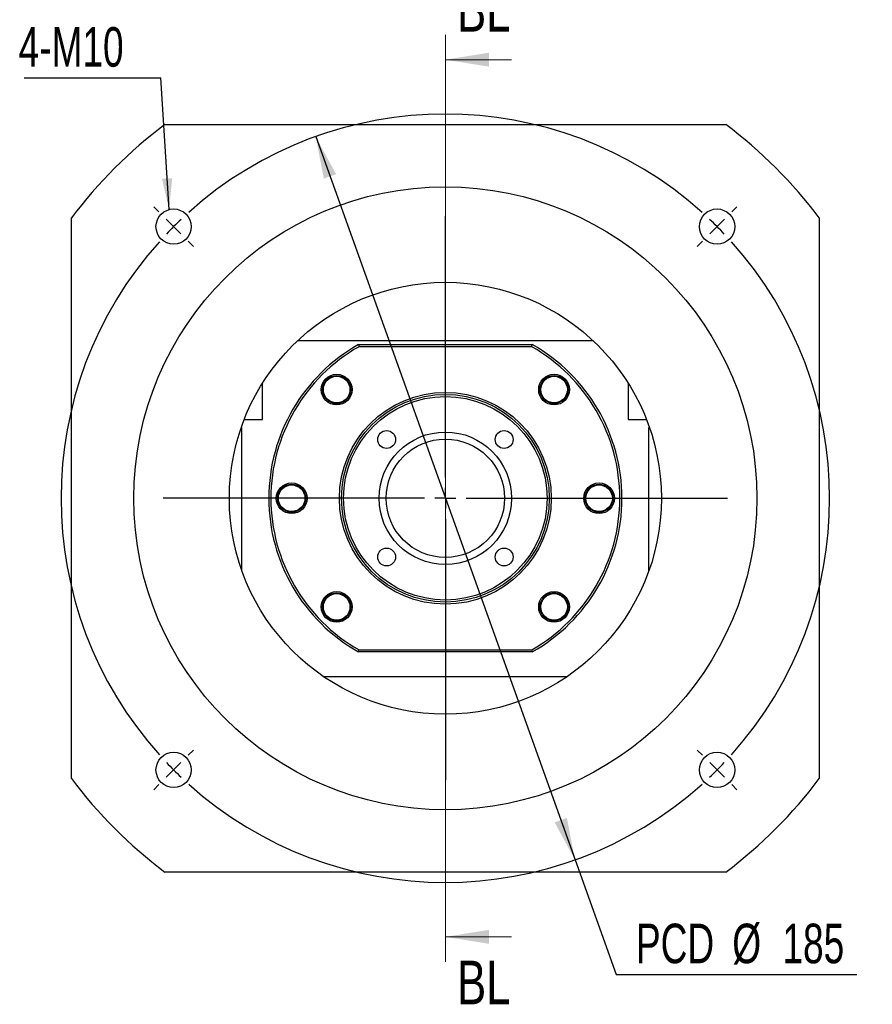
# Paper-space layout 'MBCK30-J' of a CAD drawing. Header units: millimetres. Extents: x 23 to 286, y 9 to 206.
# Tile 1 of 6: x 23 to 92, y 14 to 93. Entities that reach past the tile are written whole.
import ezdxf

# ---------------------------------------------------------------- set-up
doc = ezdxf.new("R2010")
doc.units = ezdxf.units.MM
doc.layers.add('圖層0', color=7, linetype='Continuous')
doc.styles.add('SLDTEXTSTYLE0', font='TXT', dxfattribs={"width": 0.7})
doc.styles.add('SLDTEXTSTYLE3', font='TXT', dxfattribs={"width": 0.75})
doc.dimstyles.new('SLDDIMSTYLE1', dxfattribs={"dimtxt": 3.389974, "dimasz": 2.5, "dimexe": 0, "dimexo": 0.0625, "dimgap": 0.847493, "dimtad": 0, "dimtih": 1, "dimtoh": 1, "dimlfac": 3, "dimrnd": 1e-09, "dimzin": 12, "dimdsep": 46, "dimtxsty": 'SLDTEXTSTYLE0', "dimsah": 1, "dimcen": 0, "dimadec": 0, "dimazin": 3, "dimtfac": 1, "dimtmove": 0, "dimatfit": 3, "dimfxl": 0, "dimfrac": 2, "dimtolj": 1, "dimtzin": 12, "dimarcsym": 0})
doc.dimstyles.new('SLDDIMSTYLE2', dxfattribs={"dimtxt": 0.18, "dimasz": 2.5, "dimexe": 0, "dimexo": 0.0625, "dimgap": 0, "dimtad": 0, "dimtih": 1, "dimtoh": 1, "dimdec": 0, "dimrnd": 1e-09, "dimzin": 0, "dimdsep": 46, "dimtxsty": 'Standard', "dimsah": 1, "dimcen": 0.09, "dimadec": 0, "dimazin": 0, "dimtfac": 2.5, "dimtdec": 0, "dimtofl": 0, "dimtmove": 0, "dimatfit": 3, "dimfxl": 0, "dimfrac": 2, "dimtolj": 1, "dimtzin": 0, "dimarcsym": 0})

# ---------------------------------------------------------------- blocks, each defined once
blk = doc.blocks.new('_D_20')
at = {"layer": '圖層0', "color": 7}
for p, q in [((46.971, 83.371), (67.777, 25.32)), ((67.777, 25.32), (71.079, 16.109)), ((71.079, 16.109), (90.382, 16.109))]:
    blk.add_line(p, q, dxfattribs=at)
for points in [[(46.971, 83.371), (47.624, 80.004), (48.606, 80.355)], [(67.777, 25.32), (67.125, 28.687), (66.143, 28.335)]]:
    blk.add_solid(points, dxfattribs=at)
at = {"layer": '圖層0', "color": 7, "char_height": 3.175, "attachment_point": 1, "style": 'SLDTEXTSTYLE0'}
for s, insert in [('PCD', (72.666, 20.202)), ('%%c', (80.398, 20.202)), ('185', (84.42, 20.202))]:
    blk.add_mtext(s, dxfattribs=dict(at, insert=insert))
blk = doc.blocks.new('SW_NOTE_5')
at = {"layer": '圖層0', "color": 0}
blk.add_line((-10.952, 0), (0, 0), dxfattribs=at)
at = {"layer": '圖層0', "color": 0, "insert": (-11.401, 4.065), "char_height": 3.175, "attachment_point": 1, "style": 'SLDTEXTSTYLE0'}
blk.add_mtext('4-M10', dxfattribs=at)
blk = doc.blocks.new('SW_CENTERMARKSYMBOL_8')
at = {"layer": '圖層0', "color": 0}
for p, q in [((-44.783, 1.179), (-45.196, 1.591)), ((1.179, 1.179), (1.591, 1.591)), ((-21.802, -20.136), (-21.802, 0.833)), ((-43.605, 0), (-44.194, 0.589)), ((-43.605, 0), (-43.016, -0.589)), ((0, 0), (-0.589, -0.589)), ((0, 0), (0.589, 0.589)), ((-42.426, -1.179), (-42.014, -1.591)), ((-1.179, -1.179), (-1.591, -1.591)), ((-21.802, -21.802), (-21.802, -20.969)), ((-23.469, -21.802), (-44.438, -21.802)), ((-21.802, -21.802), (-22.636, -21.802)), ((-21.802, -21.802), (-21.802, -22.636)), ((-21.802, -21.802), (-20.969, -21.802)), ((-20.136, -21.802), (0.833, -21.802)), ((-21.802, -23.469), (-21.802, -44.438)), ((-42.426, -42.426), (-42.014, -42.014)), ((-1.179, -42.426), (-1.591, -42.014)), ((-43.605, -43.605), (-43.016, -43.016)), ((0, -43.605), (-0.589, -43.016)), ((-43.605, -43.605), (-44.194, -44.194)), ((0, -43.605), (0.589, -44.194)), ((-44.783, -44.783), (-45.196, -45.196)), ((1.179, -44.783), (1.591, -45.196))]:
    blk.add_line(p, q, dxfattribs=at)
for start, end in [(48.09707, 131.90293), (135, 136.54853), (133.45147, 135), (45, 46.54853), (43.45147, 45), (138.09707, 221.90293), (318.09707, 41.90293), (223.45147, 225), (315, 316.54853), (225, 226.54853), (313.45147, 315), (228.09707, 311.90293)]:
    blk.add_arc((-21.802, -21.802), 30.833, start, end, dxfattribs=at)

psp = doc.layouts.new('MBCK30-J')

# ---------------------------------------------------------------- linework, layer by layer
at = {"color": 7, "linetype": 'Continuous', "lineweight": 18}
for p, q in [((57.3743, 91.5454), (57.3743, 17.1454)), ((62.6943, 89.5454), (57.3743, 89.5454)), ((62.6943, 19.1454), (57.3743, 19.1454))]:
    psp.add_line(p, q, dxfattribs=at)
at = {"color": 7, "linetype": 'Continuous', "lineweight": 25}
for p, q in [((34.8743, 84.3454), (79.8743, 84.3454)), ((27.3743, 31.8454), (27.3743, 76.8454)), ((87.3743, 76.8454), (87.3743, 31.8454)), ((45.5421, 67.012), (69.2064, 67.012)), ((50.4041, 66.6787), (50.4481, 66.5121)), ((50.4041, 66.6787), (64.3444, 66.6787)), ((64.3005, 66.5121), (50.4481, 66.5121)), ((64.3005, 66.5121), (64.3444, 66.6787)), ((42.7076, 60.6787), (42.7076, 63.583)), ((72.0409, 63.583), (72.0409, 60.6787)), ((47.7773, 62.3799), (47.9499, 62.2105)), ((49.5091, 62.363), (49.399, 62.2359)), ((65.5723, 62.0898), (65.4672, 62.1496)), ((41.2394, 60.6787), (42.7076, 60.6787)), ((72.0409, 60.6787), (73.5091, 60.6787)), ((41.0409, 60.0121), (40.9934, 60.0121)), ((41.0409, 48.5431), (41.0409, 60.0121)), ((73.7076, 48.5431), (73.7076, 60.0121)), ((73.7076, 60.0121), (73.7551, 60.0121)), ((45.5347, 55.3371), (45.7369, 55.2297)), ((69.2138, 53.3537), (69.113, 53.4072)), ((49.1762, 46.601), (49.3981, 46.4746)), ((65.2394, 46.3278), (65.33, 46.4323)), ((66.9588, 46.3231), (66.7986, 46.4803)), ((50.4041, 42.0121), (50.4481, 42.1787)), ((64.3444, 42.0121), (50.4041, 42.0121)), ((50.4481, 42.1787), (64.3005, 42.1787)), ((64.3005, 42.1787), (64.3444, 42.0121)), ((67.121, 40.012), (47.6275, 40.012)), ((79.8743, 24.3454), (34.8743, 24.3454))]:
    psp.add_line(p, q, dxfattribs=at)
for centre, radius in [((57.3743, 54.3454), 25), ((35.5718, 76.1478), 1.4167), ((79.1767, 76.1478), 1.4167), ((57.3743, 54.3454), 17.3333), ((48.6533, 63.0664), 1.2333), ((48.6533, 63.0664), 1.1333), ((48.6533, 63.0664), 1.0667), ((66.0952, 63.0664), 1.2333), ((66.0952, 63.0664), 1.1333), ((66.0952, 63.0664), 1.0667), ((57.3743, 54.3454), 8.5), ((57.3743, 54.3454), 8.3333), ((57.3743, 54.3454), 8.1667), ((52.6602, 59.0594), 0.7167), ((57.3743, 54.3454), 5.3167), ((62.0883, 59.0594), 0.7167), ((57.3743, 54.3454), 4.75), ((45.0409, 54.3454), 1.2333), ((45.0409, 54.3454), 1.1333), ((45.0409, 54.3454), 1.0667), ((69.7076, 54.3454), 1.2333), ((69.7076, 54.3454), 1.1333), ((69.7076, 54.3454), 1.0667), ((52.6602, 49.6313), 0.7167), ((62.0883, 49.6313), 0.7167), ((48.6533, 45.6244), 1.2333), ((48.6533, 45.6244), 1.1333), ((48.6533, 45.6244), 1.0667), ((66.0952, 45.6244), 1.2333), ((66.0952, 45.6244), 1.1333), ((66.0952, 45.6244), 1.0667), ((35.5718, 32.5429), 1.4167), ((79.1767, 32.5429), 1.4167)]:
    psp.add_circle(centre, radius, dxfattribs=at)
for radius, start, end in [(37.5, 126.869898, 143.130102), (37.5, 36.869898, 53.130102), (14.1667, 119.472932, 240.527068), (14, 119.651845, 240.348155), (14, 299.651845, 60.348155), (14.1667, 299.472932, 60.527068), (37.5, 216.869898, 233.130102), (37.5, 306.869898, 323.130102)]:
    psp.add_arc((57.3743, 54.3454), radius, start, end, dxfattribs=at)
for points, knots in [([(65.5618, 64.0649), (65.4568, 63.991), (65.2749, 63.8629), (65.1651, 63.6707), (65.1186, 63.5893)], [0, 0, 0, 0, 0.5770539, 1, 1, 1, 1]), ([(65.1186, 63.5893), (65.089, 63.5259), (65.0333, 63.4068), (64.993, 63.2173), (64.9827, 63.0329), (65.0037, 62.8493), (65.0547, 62.6715), (65.1616, 62.4486), (65.3327, 62.2382), (65.5054, 62.1312), (65.5723, 62.0898)], [0, 0, 0, 0, 0.1205084, 0.2264543, 0.3324002, 0.4383461, 0.5442924, 0.6502382, 0.8644385, 1, 1, 1, 1]), ([(47.9499, 62.2105), (48.0063, 62.1691), (48.1122, 62.0912), (48.2903, 62.0147), (48.4691, 61.9687), (48.6533, 61.9535), (48.8377, 61.9688), (49.0771, 62.0302), (49.3169, 62.157), (49.4554, 62.3054), (49.5091, 62.363)], [0, 0, 0, 0, 0.1205085, 0.2264542, 0.3324004, 0.4383461, 0.5442921, 0.6502381, 0.8644385, 1, 1, 1, 1]), ([(46.0326, 53.8516), (46.0603, 53.9158), (46.1125, 54.0365), (46.1472, 54.2272), (46.152, 54.4118), (46.1255, 54.5948), (46.0693, 54.771), (45.9558, 54.9905), (45.7786, 55.1958), (45.6028, 55.2976), (45.5347, 55.3371)], [0, 0, 0, 0, 0.1205086, 0.2264545, 0.3324005, 0.4383464, 0.5442924, 0.6502384, 0.8644388, 1, 1, 1, 1]), ([(68.7159, 54.8392), (68.6882, 54.7749), (68.636, 54.6542), (68.6013, 54.4636), (68.5966, 54.279), (68.623, 54.096), (68.6792, 53.9198), (68.7927, 53.7003), (68.9699, 53.4949), (69.1457, 53.3932), (69.2138, 53.3537)], [0, 0, 0, 0, 0.1205086, 0.2264545, 0.3324005, 0.4383464, 0.5442924, 0.6502384, 0.8644388, 1, 1, 1, 1]), ([(69.0458, 55.2398), (68.9799, 55.1889), (68.8398, 55.0806), (68.7588, 54.9228), (68.7159, 54.8392)], [0, 0, 0, 0, 0.470393, 1, 1, 1, 1]), ([(45.7186, 53.4651), (45.7787, 53.5118), (45.9127, 53.616), (45.9899, 53.7678), (46.0326, 53.8516)], [0, 0, 0, 0, 0.4479923, 1, 1, 1, 1]), ([(66.7986, 46.4803), (66.7422, 46.5217), (66.6363, 46.5995), (66.4582, 46.6761), (66.2794, 46.7221), (66.0952, 46.7373), (65.9109, 46.722), (65.6715, 46.6606), (65.4316, 46.5338), (65.2931, 46.3853), (65.2394, 46.3278)], [0, 0, 0, 0, 0.1205085, 0.2264542, 0.3324004, 0.4383461, 0.5442921, 0.6502381, 0.8644385, 1, 1, 1, 1]), ([(49.6299, 45.1014), (49.6595, 45.1648), (49.7152, 45.2839), (49.7555, 45.4735), (49.7658, 45.6578), (49.7448, 45.8415), (49.6938, 46.0193), (49.5869, 46.2421), (49.4158, 46.4526), (49.2432, 46.5595), (49.1762, 46.601)], [0, 0, 0, 0, 0.1205084, 0.2264543, 0.3324002, 0.4383461, 0.5442924, 0.6502382, 0.8644385, 1, 1, 1, 1]), ([(49.3079, 44.7272), (49.3681, 44.7712), (49.5039, 44.8707), (49.5848, 45.0189), (49.6299, 45.1014)], [0, 0, 0, 0, 0.443148, 1, 1, 1, 1])]:
    psp.add_open_spline(points, degree=3, knots=knots, dxfattribs=at)
at = {"color": 7, "linetype": 'Continuous', "lineweight": 18}
for points in [[(57.3743, 89.5454), (60.8743, 88.9854), (60.8743, 90.1054)], [(57.3743, 19.1454), (60.8743, 18.5854), (60.8743, 19.7054)]]:
    psp.add_solid(points, dxfattribs=at)

# ---------------------------------------------------------------- block references
at = {"layer": '圖層0', "color": 7}
for name, p in [('SW_NOTE_5', (34.5341, 88.094)), ('SW_CENTERMARKSYMBOL_8', (79.1767, 76.1478))]:
    psp.add_blockref(name, p, dxfattribs=at)

# ---------------------------------------------------------------- texts
at = {"color": 7, "linetype": 'Continuous', "char_height": 3.5, "attachment_point": 1, "style": 'SLDTEXTSTYLE3'}
for insert in [(58.3116, 95.2976), (58.3116, 17.2299)]:
    psp.add_mtext('BL', dxfattribs=dict(at, insert=insert))

# ---------------------------------------------------------------- dimensions: what is measured, and where the dimension line sits
at = {"layer": '圖層0', "color": 7}
dim = psp.add_diameter_dim_2p(p1=(67.7774, 25.3201), p2=(46.9711, 83.3707), text='PCD<>', dimstyle='SLDDIMSTYLE1', dxfattribs=at)
dim.commit()
dim.dimension.update_dxf_attribs({"geometry": '_D_20', "text_midpoint": (81.524, 18.6461), "dimtype": 163})

# ---------------------------------------------------------------- leaders
psp.add_leader([(35.2056, 77.5164), (34.5341, 88.094)], dimstyle='SLDDIMSTYLE2', dxfattribs=at)

doc.saveas('drawing.dxf')
